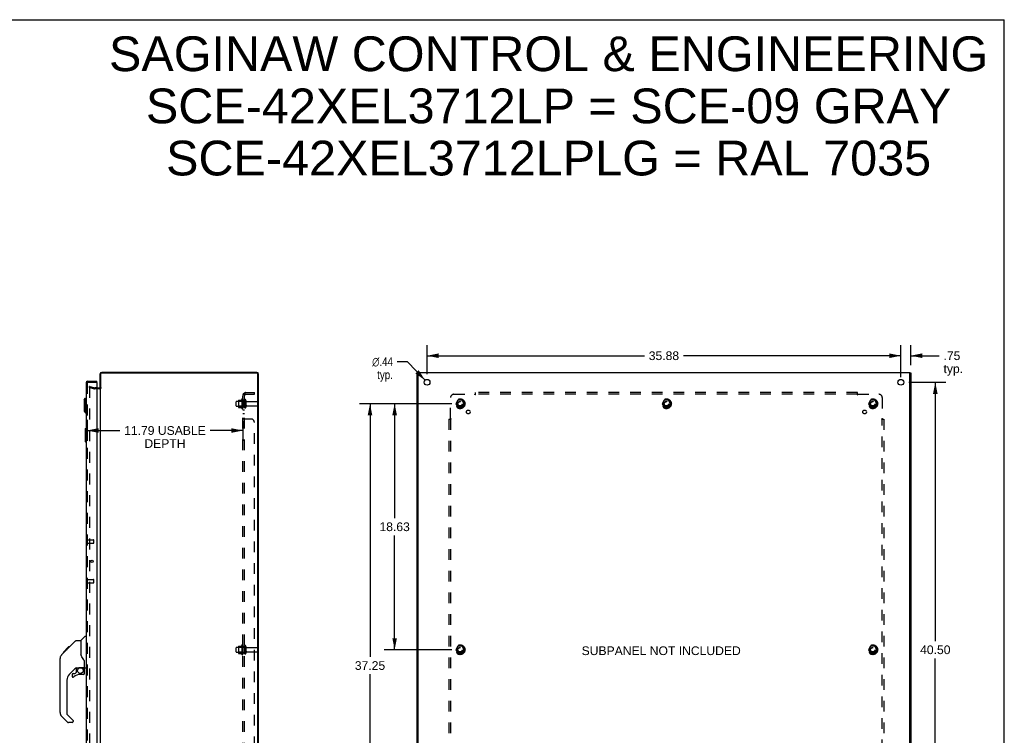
# Model space of a CAD drawing. Header units: inches. Extents: x 0 to 149, y 0 to 96.
# Tile 9 of 9: x 75 to 149, y 42 to 96. Entities that reach past the tile are written whole.
import ezdxf

# ---------------------------------------------------------------- set-up
doc = ezdxf.new("R2010")
doc.units = ezdxf.units.IN
doc.header["$LTSCALE"] = 8.201754
doc.header["$MEASUREMENT"] = 0
doc.linetypes.add('HIDDEN', pattern=[0.2, 0.1, -0.1])
doc.layers.get('0').update_dxf_attribs({"linetype": 'CONTINUOUS'})
for name, color, linetype in [('DEFAULT_2', 8, 'HIDDEN'), ('DIMENSIONS', 7, 'CONTINUOUS'), ('DOOR_ASSEMBLY', 7, 'CONTINUOUS'), ('SUBPANEL', 7, 'CONTINUOUS')]:
    doc.layers.add(name, color=color, linetype=linetype)
doc.styles.get("Standard").update_dxf_attribs({"font": 'arial.ttf'})
doc.styles.add('TEXTSTYLE_1', font='gdt', dxfattribs={"width": 0.8})
doc.dimstyles.new('DIMSTYLE_1', dxfattribs={"dimtxt": 0.657895, "dimasz": 0.877193, "dimexe": 0.09, "dimexo": 0.07, "dimgap": 0.0375, "dimtad": 0, "dimtih": 1, "dimtoh": 1, "dimzin": 4, "dimdsep": 46, "dimtxsty": 'Standard', "dimblk": '_FILLED', "dimblk1": '_FILLED', "dimblk2": '_FILLED', "dimcen": 0.09, "dimadec": 3, "dimazin": 1, "dimtfac": 1, "dimtdec": 3, "dimtofl": 0, "dimtmove": 0, "dimatfit": 3, "dimldrblk": '_FILLED', "dimfxl": 0, "dimtolj": 1, "dimtzin": 4, "dimarcsym": 0})
doc.dimstyles.new('DIMSTYLE_2', dxfattribs={"dimtxt": 0.657895, "dimasz": 0.877193, "dimexe": 0.09, "dimexo": 0.07, "dimgap": 0.09, "dimtad": 0, "dimtih": 1, "dimtoh": 1, "dimzin": 4, "dimdsep": 46, "dimtxsty": 'Standard', "dimblk": '_FILLED', "dimblk1": '_FILLED', "dimblk2": '_FILLED', "dimcen": 0.09, "dimadec": 3, "dimazin": 1, "dimtfac": 1, "dimtdec": 3, "dimtofl": 0, "dimtmove": 0, "dimatfit": 1, "dimldrblk": '_FILLED', "dimfxl": 0, "dimtolj": 1, "dimtzin": 4, "dimarcsym": 0})

# ---------------------------------------------------------------- blocks, each defined once
blk = doc.blocks.new('_FILLED')
at = {"color": 0, "linetype": 'ByBlock'}
blk.add_solid([(0, 0), (-1, 0.2), (-1, -0.2)], dxfattribs=at)
blk = doc.blocks.new('*D6')
at = {"layer": 'DIMENSIONS', "color": 2, "linetype": 'Continuous'}
for p, q in [((79.665, 66.197), (79.665, 64.596)), ((91.458, 66.088), (91.458, 64.596)), ((79.665, 65.386), (82.146, 65.386)), ((91.458, 65.386), (88.977, 65.386))]:
    blk.add_line(p, q, dxfattribs=at)
at = {"layer": 'DIMENSIONS', "color": 2, "linetype": 'Continuous', "xscale": 0.8771929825, "yscale": 0.8771929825, "zscale": 0.8771929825, "rotation": 180}
blk.add_blockref('_FILLED', (79.665, 65.386), dxfattribs=at)
at = {"layer": 'DIMENSIONS', "color": 2, "linetype": 'Continuous', "xscale": 0.8771929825, "yscale": 0.8771929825, "zscale": 0.8771929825}
blk.add_blockref('_FILLED', (91.458, 65.386), dxfattribs=at)
at = {"layer": 'DIMENSIONS', "color": 2, "linetype": 'Continuous', "insert": (85.561, 65.715), "char_height": 0.65789, "width": 6.17296, "attachment_point": 2, "line_spacing_factor": 0.9}
blk.add_mtext('11.79 USABLE\\PDEPTH', dxfattribs=at)
blk = doc.blocks.new('*D7')
at = {"layer": 'DIMENSIONS', "color": 2, "linetype": 'Continuous'}
for p, q in [((141.9, 69.035), (144.687, 69.035)), ((143.897, 69.035), (143.897, 49.443)), ((143.897, 28.535), (143.897, 48.127)), ((141.9, 28.535), (144.687, 28.535))]:
    blk.add_line(p, q, dxfattribs=at)
at = {"layer": 'DIMENSIONS', "color": 2, "linetype": 'Continuous', "xscale": 0.8771929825, "yscale": 0.8771929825, "zscale": 0.8771929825}
for p, rotation in [((143.897, 69.035), 90), ((143.897, 28.535), 270)]:
    blk.add_blockref('_FILLED', p, dxfattribs=dict(at, rotation=rotation))
at = {"layer": 'DIMENSIONS', "color": 2, "linetype": 'Continuous', "insert": (143.897, 49.114), "char_height": 0.6579, "width": 2.29896, "attachment_point": 2, "line_spacing_factor": 0.9}
blk.add_mtext('40.50', dxfattribs=at)
blk = doc.blocks.new('*D8')
at = {"layer": 'DIMENSIONS', "color": 2, "linetype": 'Continuous'}
for p, q in [((105.411, 69.649), (105.411, 71.838)), ((141.286, 69.649), (141.286, 71.838)), ((105.411, 71.049), (121.87, 71.049)), ((141.286, 71.049), (124.827, 71.049))]:
    blk.add_line(p, q, dxfattribs=at)
at = {"layer": 'DIMENSIONS', "color": 2, "linetype": 'Continuous', "xscale": 0.8771929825, "yscale": 0.8771929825, "zscale": 0.8771929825, "rotation": 180}
blk.add_blockref('_FILLED', (105.411, 71.049), dxfattribs=at)
at = {"layer": 'DIMENSIONS', "color": 2, "linetype": 'Continuous', "xscale": 0.8771929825, "yscale": 0.8771929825, "zscale": 0.8771929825}
blk.add_blockref('_FILLED', (141.286, 71.049), dxfattribs=at)
at = {"layer": 'DIMENSIONS', "color": 2, "linetype": 'Continuous', "insert": (123.348, 71.378), "char_height": 0.6579, "width": 2.29896, "attachment_point": 2, "line_spacing_factor": 0.9}
blk.add_mtext('35.88', dxfattribs=at)
blk = doc.blocks.new('*D11')
at = {"layer": 'DIMENSIONS', "color": 2, "linetype": 'Continuous'}
for p, q in [((103.918, 70.593), (103.15, 70.593)), ((105.259, 69.193), (103.918, 70.593))]:
    blk.add_line(p, q, dxfattribs=at)
at = {"layer": 'DIMENSIONS', "color": 2, "linetype": 'Continuous', "xscale": 0.8771929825, "yscale": 0.8771929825, "zscale": 0.8771929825, "rotation": 313.7910372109}
blk.add_blockref('_FILLED', (105.259, 69.193), dxfattribs=at)
at = {"layer": 'DIMENSIONS', "color": 2, "linetype": 'Continuous', "insert": (102.821, 70.922), "char_height": 0.65789, "width": 2.15385, "attachment_point": 3, "line_spacing_factor": 0.9, "style": 'TEXTSTYLE_1'}
blk.add_mtext('{\\fgdt;n}\\fArial;.44\\Ptyp.', dxfattribs=at)
blk = doc.blocks.new('*D12')
at = {"layer": 'DIMENSIONS', "color": 2, "linetype": 'Continuous'}
for p, q in [((107.297, 67.41), (100.3, 67.41)), ((101.089, 67.41), (101.089, 48.248)), ((101.089, 30.16), (101.089, 46.933)), ((107.297, 30.16), (100.3, 30.16))]:
    blk.add_line(p, q, dxfattribs=at)
at = {"layer": 'DIMENSIONS', "color": 2, "linetype": 'Continuous', "xscale": 0.8771929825, "yscale": 0.8771929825, "zscale": 0.8771929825}
for p, rotation in [((101.089, 67.41), 90), ((101.089, 30.16), 270)]:
    blk.add_blockref('_FILLED', p, dxfattribs=dict(at, rotation=rotation))
at = {"layer": 'DIMENSIONS', "color": 2, "linetype": 'Continuous', "insert": (101.089, 47.919), "char_height": 0.6579, "width": 2.29896, "attachment_point": 2, "line_spacing_factor": 0.9}
blk.add_mtext('37.25', dxfattribs=at)
blk = doc.blocks.new('*D13')
at = {"layer": 'DIMENSIONS', "color": 2, "linetype": 'Continuous'}
for p, q in [((107.297, 67.41), (102.165, 67.41)), ((102.955, 67.41), (102.955, 58.756)), ((102.955, 48.785), (102.955, 57.44)), ((107.297, 48.785), (102.165, 48.785))]:
    blk.add_line(p, q, dxfattribs=at)
at = {"layer": 'DIMENSIONS', "color": 2, "linetype": 'Continuous', "xscale": 0.8771929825, "yscale": 0.8771929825, "zscale": 0.8771929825}
for p, rotation in [((102.955, 67.41), 90), ((102.955, 48.785), 270)]:
    blk.add_blockref('_FILLED', p, dxfattribs=dict(at, rotation=rotation))
at = {"layer": 'DIMENSIONS', "color": 2, "linetype": 'Continuous', "insert": (102.955, 58.427), "char_height": 0.6579, "width": 2.29896, "attachment_point": 2, "line_spacing_factor": 0.9}
blk.add_mtext('18.63', dxfattribs=at)
blk = doc.blocks.new('*D16')
at = {"layer": 'DIMENSIONS', "color": 2, "linetype": 'Continuous'}
for p, q in [((141.286, 69.43), (141.286, 71.838)), ((142.036, 70.336), (142.036, 71.838)), ((141.286, 71.049), (139.531, 71.049)), ((142.036, 71.049), (144.19, 71.049))]:
    blk.add_line(p, q, dxfattribs=at)
at = {"layer": 'DIMENSIONS', "color": 2, "linetype": 'Continuous', "xscale": 0.8771929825, "yscale": 0.8771929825, "zscale": 0.8771929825}
blk.add_blockref('_FILLED', (141.286, 71.049), dxfattribs=at)
at = {"layer": 'DIMENSIONS', "color": 2, "linetype": 'Continuous', "xscale": 0.8771929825, "yscale": 0.8771929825, "zscale": 0.8771929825, "rotation": 180}
blk.add_blockref('_FILLED', (142.036, 71.049), dxfattribs=at)
at = {"layer": 'DIMENSIONS', "color": 2, "linetype": 'Continuous', "insert": (144.519, 71.378), "char_height": 0.6579, "width": 1.47965, "attachment_point": 1, "line_spacing_factor": 0.9}
blk.add_mtext('.75\\Ptyp.', dxfattribs=at)

msp = doc.modelspace()

# ---------------------------------------------------------------- linework, layer by layer
at = {"color": 7, "linetype": 'Continuous'}
for p, q in [((0, 96.491), (149.123, 96.491)), ((149.123, 0), (149.123, 96.491)), ((104.736, 69.752), (104.661, 69.752)), ((104.736, 69.783), (104.736, 69.681)), ((141.961, 69.678), (141.961, 69.783)), ((141.961, 69.752), (142.036, 69.752)), ((80.681, 68.623), (80.658, 68.623))]:
    msp.add_line(p, q, dxfattribs=at)
at = {"color": 3, "linetype": 'Continuous'}
for p, q in [((80.658, 68.623), (80.658, 69.668)), ((80.681, 69.672), (80.681, 68.61)), ((80.761, 69.752), (92.525, 69.752)), ((92.522, 69.785), (80.775, 69.785)), ((92.605, 27.898), (92.605, 69.672)), ((92.658, 27.921), (92.658, 69.649)), ((104.661, 27.818), (104.661, 69.752)), ((104.736, 69.785), (104.736, 69.783)), ((104.736, 69.785), (141.961, 69.785)), ((104.736, 27.895), (104.736, 69.675)), ((141.961, 69.785), (141.961, 69.783)), ((141.961, 27.895), (141.961, 69.675)), ((142.036, 69.752), (142.036, 27.818)), ((80.415, 68.61), (80.616, 68.61)), ((80.658, 68.61), (80.658, 28.96))]:
    msp.add_line(p, q, dxfattribs=at)
for centre in [(105.411, 69.035), (141.286, 69.035)]:
    msp.add_circle(centre, 0.219, dxfattribs=at)
for centre, radius, start, end in [((80.775, 69.668), 0.117, 90, 180), ((80.761, 69.672), 0.08, 90, 180), ((92.522, 69.649), 0.136, 0, 90), ((92.525, 69.672), 0.08, 0, 90), ((80.616, 68.652), 0.042, 270, 360)]:
    msp.add_arc(centre, radius, start, end, dxfattribs=at)
at = {"layer": 'DEFAULT_2', "color": 8, "linetype": 'HIDDEN'}
for p, q in [((79.845, 68.642), (79.865, 68.714)), ((79.845, 68.687), (79.845, 28.883)), ((79.845, 68.642), (80.231, 68.539)), ((79.865, 68.714), (80.251, 68.611)), ((80.415, 68.61), (80.257, 68.61)), ((80.616, 68.535), (80.257, 68.535)), ((90.958, 67.253), (90.958, 67.568)), ((90.988, 67.598), (91.583, 67.598)), ((90.988, 67.223), (91.583, 67.223)), ((91.122, 67.666), (91.122, 67.155)), ((91.142, 67.594), (91.122, 67.614)), ((91.142, 67.227), (91.122, 67.207)), ((91.132, 67.688), (91.36, 67.688)), ((91.132, 67.133), (91.36, 67.133)), ((91.142, 67.594), (91.142, 67.227)), ((91.438, 67.594), (91.142, 67.594)), ((91.438, 67.227), (91.142, 67.227)), ((91.388, 67.766), (91.388, 67.054)), ((91.438, 67.594), (91.458, 67.614)), ((91.438, 67.594), (91.438, 67.227)), ((91.438, 67.227), (91.458, 67.207)), ((91.458, 67.744), (91.458, 67.076)), ((91.583, 67.668), (91.583, 67.153)), ((91.693, 67.668), (91.693, 67.153)), ((91.755, 67.575), (92.553, 67.575)), ((91.755, 67.245), (92.553, 67.245)), ((92.583, 67.275), (92.583, 67.545)), ((107.748, 67.683), (107.593, 67.415)), ((107.593, 67.405), (107.748, 67.138)), ((108.065, 67.688), (107.756, 67.688)), ((108.065, 67.133), (107.756, 67.133)), ((108.228, 67.415), (108.074, 67.683)), ((108.074, 67.138), (108.228, 67.405)), ((123.373, 67.683), (123.218, 67.415)), ((123.218, 67.405), (123.373, 67.138)), ((123.69, 67.688), (123.381, 67.688)), ((123.69, 67.133), (123.381, 67.133)), ((123.853, 67.415), (123.699, 67.683)), ((123.699, 67.138), (123.853, 67.405)), ((138.998, 67.683), (138.843, 67.415)), ((138.843, 67.405), (138.998, 67.138)), ((139.315, 67.688), (139.006, 67.688)), ((139.315, 67.133), (139.006, 67.133)), ((139.478, 67.415), (139.324, 67.683)), ((139.324, 67.138), (139.478, 67.405)), ((90.958, 48.628), (90.958, 48.943)), ((90.988, 48.973), (91.583, 48.973)), ((90.988, 48.598), (91.583, 48.598)), ((91.122, 49.041), (91.122, 48.53)), ((91.142, 48.969), (91.122, 48.989)), ((91.142, 48.602), (91.122, 48.582)), ((91.132, 49.063), (91.36, 49.063)), ((91.132, 48.508), (91.36, 48.508)), ((91.438, 48.969), (91.142, 48.969)), ((91.142, 48.969), (91.142, 48.602)), ((91.438, 48.602), (91.142, 48.602)), ((91.388, 49.141), (91.388, 48.429)), ((91.438, 48.969), (91.458, 48.989)), ((91.438, 48.969), (91.438, 48.602)), ((91.438, 48.602), (91.458, 48.582)), ((91.458, 49.119), (91.458, 48.451)), ((91.583, 49.043), (91.583, 48.528)), ((91.693, 49.043), (91.693, 48.528)), ((91.755, 48.95), (92.553, 48.95)), ((91.755, 48.62), (92.553, 48.62)), ((92.583, 48.65), (92.583, 48.92)), ((107.748, 49.058), (107.593, 48.79)), ((107.593, 48.78), (107.748, 48.513)), ((108.065, 49.063), (107.756, 49.063)), ((108.065, 48.508), (107.756, 48.508)), ((108.228, 48.79), (108.074, 49.058)), ((108.074, 48.513), (108.228, 48.78)), ((138.998, 49.058), (138.843, 48.79)), ((138.843, 48.78), (138.998, 48.513)), ((139.315, 49.063), (139.006, 49.063)), ((139.315, 48.508), (139.006, 48.508)), ((139.478, 48.79), (139.324, 49.058)), ((139.324, 48.513), (139.478, 48.78))]:
    msp.add_line(p, q, dxfattribs=at)
for points in [[(79.845, 68.687), (79.845, 68.688), (79.845, 68.689), (79.845, 68.69), (79.846, 68.691), (79.846, 68.691), (79.846, 68.692), (79.846, 68.693), (79.846, 68.694), (79.846, 68.694), (79.847, 68.695), (79.847, 68.696), (79.847, 68.697), (79.848, 68.697), (79.848, 68.698), (79.849, 68.699), (79.849, 68.699), (79.849, 68.7), (79.85, 68.7), (79.85, 68.701), (79.851, 68.702), (79.852, 68.702), (79.852, 68.703), (79.853, 68.703), (79.853, 68.704), (79.854, 68.704), (79.855, 68.705), (79.855, 68.705), (79.856, 68.705), (79.857, 68.706), (79.857, 68.706), (79.858, 68.706), (79.859, 68.706), (79.859, 68.707), (79.86, 68.707), (79.861, 68.707), (79.862, 68.707), (79.862, 68.707), (79.863, 68.707), (79.864, 68.707), (79.865, 68.707)], [(79.865, 68.707), (79.864, 68.707), (79.862, 68.707), (79.86, 68.707), (79.858, 68.706), (79.856, 68.705), (79.854, 68.704), (79.853, 68.703), (79.851, 68.702), (79.85, 68.7), (79.849, 68.699), (79.848, 68.697), (79.847, 68.695), (79.846, 68.693), (79.846, 68.691), (79.845, 68.689), (79.845, 68.687)], [(79.869, 68.707), (79.867, 68.707), (79.865, 68.707), (79.865, 68.707)], [(79.865, 68.707), (79.865, 68.707), (79.866, 68.707), (79.866, 68.707), (79.867, 68.707), (79.868, 68.707), (79.869, 68.707), (79.869, 68.707)]]:
    msp.add_lwpolyline(points, dxfattribs=at)
for centre, radius in [((107.911, 67.41), 0.372), ((107.911, 67.41), 0.356), ((107.911, 67.41), 0.312), ((107.911, 67.41), 0.204), ((107.911, 67.41), 0.188), ((107.911, 67.41), 0.183), ((107.911, 67.41), 0.165), ((123.536, 67.41), 0.372), ((123.536, 67.41), 0.356), ((123.536, 67.41), 0.312), ((123.536, 67.41), 0.204), ((123.536, 67.41), 0.188), ((123.536, 67.41), 0.183), ((123.536, 67.41), 0.165), ((139.161, 67.41), 0.372), ((139.161, 67.41), 0.356), ((139.161, 67.41), 0.312), ((139.161, 67.41), 0.204), ((139.161, 67.41), 0.188), ((139.161, 67.41), 0.183), ((139.161, 67.41), 0.165), ((107.911, 48.785), 0.372), ((107.911, 48.785), 0.356), ((107.911, 48.785), 0.312), ((107.911, 48.785), 0.204), ((107.911, 48.785), 0.188), ((107.911, 48.785), 0.183), ((107.911, 48.785), 0.165), ((139.161, 48.785), 0.372), ((139.161, 48.785), 0.356), ((139.161, 48.785), 0.312), ((139.161, 48.785), 0.204), ((139.161, 48.785), 0.188), ((139.161, 48.785), 0.183), ((139.161, 48.785), 0.165)]:
    msp.add_circle(centre, radius, dxfattribs=at)
for centre, radius, start, end in [((80.257, 68.635), 0.025, 255, 270), ((80.616, 68.652), 0.117, 270, 360), ((80.257, 68.635), 0.1, 255, 270), ((90.988, 67.568), 0.03, 90, 180), ((90.988, 67.253), 0.03, 180, 270), ((91.132, 67.678), 0.01, 90, 174.80617), ((91.263, 67.666), 0.141, 174.79195, 180), ((91.263, 67.155), 0.141, 180, 185.20805), ((91.132, 67.143), 0.01, 185.19383, 270), ((91.341, 67.698), 0.01, 270, 336.03207), ((91.341, 67.123), 0.01, 23.96793, 90), ((91.988, 67.41), 0.698, 149.33687, 156.03207), ((91.988, 67.41), 0.698, 203.96793, 210.66313), ((91.42, 67.744), 0.0384, 0, 145.55034), ((91.638, 67.668), 0.055, 0, 180), ((91.638, 67.153), 0.055, 180, 360), ((91.755, 67.638), 0.0625, 180, 270), ((91.755, 67.183), 0.0625, 90, 180), ((92.553, 67.545), 0.03, 360, 90), ((92.553, 67.275), 0.03, 270, 0), ((107.602, 67.41), 0.01, 150.01268, 209.98829), ((107.756, 67.678), 0.01, 90.01235, 149.98915), ((107.756, 67.143), 0.01, 210.01204, 269.98872), ((108.065, 67.678), 0.01, 30.01204, 89.98872), ((108.065, 67.143), 0.01, 270.01235, 329.98915), ((108.22, 67.41), 0.01, 330.01268, 29.98829), ((123.227, 67.41), 0.01, 150.01268, 209.98829), ((123.381, 67.678), 0.01, 90.01235, 149.98915), ((123.381, 67.143), 0.01, 210.01204, 269.98872), ((123.69, 67.678), 0.01, 30.01204, 89.98872), ((123.69, 67.143), 0.01, 270.01235, 329.98915), ((123.845, 67.41), 0.01, 330.01268, 29.98829), ((138.852, 67.41), 0.01, 150.01268, 209.98829), ((139.006, 67.678), 0.01, 90.01235, 149.98915), ((139.006, 67.143), 0.01, 210.01204, 269.98872), ((139.315, 67.678), 0.01, 30.01204, 89.98872), ((139.315, 67.143), 0.01, 270.01235, 329.98915), ((139.47, 67.41), 0.01, 330.01268, 29.98829), ((91.42, 67.076), 0.0384, 214.44966, 360), ((90.988, 48.943), 0.03, 90, 180), ((90.988, 48.628), 0.03, 180, 270), ((91.132, 49.053), 0.01, 90, 174.80617), ((91.263, 49.041), 0.141, 174.79195, 180), ((91.263, 48.53), 0.141, 180, 185.20805), ((91.132, 48.518), 0.01, 185.19383, 270), ((91.341, 49.073), 0.01, 270, 336.03207), ((91.341, 48.498), 0.01, 23.96793, 90), ((91.988, 48.785), 0.698, 149.33687, 156.03207), ((91.988, 48.785), 0.698, 203.96793, 210.66313), ((91.42, 49.119), 0.0384, 0, 145.55034), ((91.638, 49.043), 0.055, 0, 180), ((91.638, 48.528), 0.055, 180, 360), ((91.755, 49.013), 0.0625, 180, 270), ((91.755, 48.558), 0.0625, 90, 180), ((92.553, 48.92), 0.03, 360, 90), ((92.553, 48.65), 0.03, 270, 0), ((107.602, 48.785), 0.01, 150.01268, 209.98829), ((107.756, 49.053), 0.01, 90.01235, 149.98915), ((107.756, 48.518), 0.01, 210.01204, 269.98872), ((108.065, 49.053), 0.01, 30.01204, 89.98872), ((108.065, 48.518), 0.01, 270.01235, 329.98915), ((108.22, 48.785), 0.01, 330.01268, 29.98829), ((138.852, 48.785), 0.01, 150.01268, 209.98829), ((139.006, 49.053), 0.01, 90.01235, 149.98915), ((139.006, 48.518), 0.01, 210.01204, 269.98872), ((139.315, 49.053), 0.01, 30.01204, 89.98872), ((139.315, 48.518), 0.01, 270.01235, 329.98915), ((139.47, 48.785), 0.01, 330.01268, 29.98829), ((91.42, 48.451), 0.0384, 214.44966, 360)]:
    msp.add_arc(centre, radius, start, end, dxfattribs=at)
at = {"layer": 'DOOR_ASSEMBLY', "color": 3, "linetype": 'Continuous'}
for p, q in [((79.59, 68.993), (79.59, 28.577)), ((79.707, 69.11), (80.415, 69.11)), ((80.415, 69.02), (80.415, 28.55))]:
    msp.add_line(p, q, dxfattribs=at)
at = {"layer": 'DOOR_ASSEMBLY', "color": 8, "linetype": 'HIDDEN'}
for p, q in [((79.665, 68.993), (79.665, 28.577)), ((79.707, 69.035), (80.4, 69.035)), ((79.708, 56.835), (79.708, 57.119)), ((79.708, 57.101), (80.155, 57.101)), ((79.708, 56.853), (80.155, 56.853)), ((80.165, 56.863), (80.165, 57.091)), ((79.708, 53.835), (79.708, 54.119)), ((79.708, 54.101), (80.155, 54.101)), ((79.708, 53.853), (80.155, 53.853)), ((80.165, 53.863), (80.165, 54.091))]:
    msp.add_line(p, q, dxfattribs=at)
at = {"layer": 'DOOR_ASSEMBLY', "color": 7, "linetype": 'Continuous'}
for p, q in [((80.415, 69.035), (80.4, 69.035)), ((80.415, 69.035), (80.415, 69.11)), ((79.432, 67.715), (79.551, 67.833)), ((79.432, 67.715), (79.432, 66.848)), ((79.551, 67.833), (79.551, 66.73)), ((79.551, 67.833), (79.59, 67.833)), ((79.432, 66.848), (79.551, 66.73)), ((79.551, 66.73), (79.59, 66.73)), ((79.53, 65.52), (79.53, 64.55)), ((79.545, 65.535), (79.59, 65.535)), ((79.577, 65.435), (79.577, 64.635)), ((79.545, 64.535), (79.59, 64.535)), ((78.163, 48.835), (78.779, 49.451)), ((78.835, 49.474), (79.196, 49.474)), ((79.196, 49.474), (79.196, 48.37)), ((79.202, 49.48), (79.5, 49.778)), ((79.59, 49.789), (79.527, 49.789)), ((77.736, 48.407), (78.015, 48.686)), ((77.843, 48.581), (78.256, 48.995)), ((77.843, 48.581), (77.909, 48.581)), ((77.846, 48.584), (77.912, 48.584)), ((77.847, 48.585), (77.913, 48.585)), ((77.995, 48.666), (77.928, 48.666)), ((78.014, 48.686), (78.148, 48.819)), ((78.014, 48.753), (78.081, 48.753)), ((78.028, 48.699), (78.015, 48.686)), ((78.076, 48.747), (78.028, 48.699)), ((78.163, 48.835), (78.096, 48.835)), ((78.119, 48.791), (78.163, 48.835)), ((78.173, 48.911), (78.24, 48.911)), ((78.256, 48.995), (78.258, 48.997)), ((78.323, 48.995), (78.256, 48.995)), ((78.257, 48.995), (78.323, 48.995)), ((78.258, 48.997), (78.325, 48.997)), ((77.621, 44.027), (77.621, 48.13)), ((77.736, 48.407), (77.716, 48.386)), ((79.215, 48.379), (79.196, 48.432)), ((79.472, 47.447), (79.472, 47.853)), ((78.808, 47.412), (78.306, 46.911)), ((78.606, 46.992), (78.758, 46.992)), ((78.767, 46.995), (78.838, 47.067)), ((78.842, 47.402), (78.842, 47.076)), ((78.884, 47.407), (78.972, 47.407)), ((78.972, 47.407), (78.973, 47.407)), ((79.157, 47.449), (79.452, 47.449)), ((79.334, 47.449), (79.414, 47.369)), ((79.406, 47.361), (79.4, 47.355)), ((79.452, 47.23), (79.472, 47.23)), ((79.472, 46.992), (79.472, 47.23)), ((79.511, 47.407), (79.59, 47.407)), ((78.133, 46.493), (78.133, 43.941)), ((78.527, 46.913), (78.527, 46.794)), ((79.393, 46.913), (79.157, 46.913)), ((78.189, 43.296), (77.737, 43.749)), ((78.156, 43.886), (78.592, 43.45)), ((78.527, 43.273), (78.245, 43.273)), ((78.606, 43.417), (78.606, 43.352))]:
    msp.add_line(p, q, dxfattribs=at)
for points in [[(79.575, 65.471), (79.575, 65.466), (79.576, 65.46), (79.576, 65.454), (79.576, 65.448), (79.577, 65.441), (79.577, 65.435)], [(79.577, 64.635), (79.577, 64.629), (79.576, 64.623), (79.576, 64.616), (79.576, 64.61), (79.575, 64.605), (79.575, 64.599)], [(78.779, 49.451), (78.787, 49.458), (78.796, 49.464), (78.805, 49.468), (78.815, 49.471), (78.825, 49.473), (78.835, 49.474)], [(78.119, 48.791), (78.098, 48.769), (78.076, 48.747)], [(77.736, 48.407), (77.716, 48.386), (77.691, 48.353), (77.669, 48.318), (77.652, 48.281), (77.638, 48.242), (77.628, 48.202), (77.623, 48.161), (77.621, 48.13)], [(79.419, 48.024), (79.368, 48.097), (79.319, 48.175), (79.278, 48.246), (79.244, 48.313), (79.215, 48.379)], [(79.472, 47.853), (79.471, 47.877), (79.466, 47.911), (79.457, 47.945), (79.445, 47.977), (79.43, 48.006), (79.419, 48.024)], [(78.973, 47.407), (78.981, 47.408), (78.989, 47.41), (78.999, 47.413), (79.011, 47.417), (79.024, 47.422), (79.039, 47.427), (79.056, 47.433), (79.073, 47.437), (79.092, 47.442), (79.111, 47.445), (79.13, 47.447), (79.148, 47.448), (79.157, 47.449)], [(79.452, 47.23), (79.451, 47.243), (79.45, 47.257), (79.447, 47.271), (79.443, 47.284), (79.438, 47.297), (79.432, 47.31), (79.426, 47.322), (79.418, 47.334), (79.409, 47.345), (79.4, 47.355)], [(79.414, 47.369), (79.414, 47.369), (79.413, 47.368), (79.413, 47.367), (79.411, 47.366), (79.41, 47.365), (79.406, 47.361)]]:
    msp.add_lwpolyline(points, dxfattribs=at)
at = {"layer": 'DOOR_ASSEMBLY', "color": 3, "linetype": 'Continuous'}
msp.add_circle((80.043, 55.477), 0.094, dxfattribs=at)
at = {"layer": 'DOOR_ASSEMBLY', "color": 7, "linetype": 'Continuous'}
msp.add_circle((79.157, 47.208), 0.217, dxfattribs=at)
at = {"layer": 'DOOR_ASSEMBLY', "color": 3, "linetype": 'Continuous'}
for centre, radius, start, end in [((79.707, 68.993), 0.117, 90, 180), ((80.4, 69.02), 0.015, 0, 90)]:
    msp.add_arc(centre, radius, start, end, dxfattribs=at)
at = {"layer": 'DOOR_ASSEMBLY', "color": 8, "linetype": 'HIDDEN'}
for centre, radius, start, end in [((79.707, 68.993), 0.042, 90, 180), ((79.686, 57.119), 0.0215, 360, 180), ((79.686, 56.835), 0.0215, 180, 0), ((80.155, 57.091), 0.01, 360, 90), ((80.155, 56.863), 0.01, 270, 0), ((79.686, 54.119), 0.0215, 360, 180), ((79.686, 53.835), 0.0215, 180, 0), ((80.155, 54.091), 0.01, 360, 90), ((80.155, 53.863), 0.01, 270, 0)]:
    msp.add_arc(centre, radius, start, end, dxfattribs=at)
at = {"layer": 'DOOR_ASSEMBLY', "color": 7, "linetype": 'Continuous'}
for centre, radius, start, end in [((79.545, 65.52), 0.015, 90, 180), ((79.575, 65.52), 0.015, 0, 90), ((79.545, 64.55), 0.015, 180, 270), ((79.575, 64.55), 0.015, 270, 360), ((79.216, 49.466), 0.0197, 135, 172.5), ((79.527, 49.75), 0.0394, 90, 135), ((78.054, 48.114), 0.433, 137.27268, 137.76144), ((78.606, 46.913), 0.0787, 90, 180), ((78.884, 47.21), 0.197, 90, 135), ((78.758, 47.004), 0.0118, 270, 315), ((78.83, 47.076), 0.0118, 315, 360), ((79.393, 46.992), 0.0787, 270, 360), ((79.275, 47.23), 0.197, 0, 45), ((79.452, 47.468), 0.0197, 270, 360), ((79.511, 47.447), 0.0394, 180, 270), ((78.724, 46.493), 0.591, 135, 180), ((78.606, 46.794), 0.0787, 180, 309.5212), ((79.157, 46.126), 0.787, 90, 129.5212), ((78.015, 44.027), 0.394, 180, 225), ((78.212, 43.941), 0.0787, 180, 225), ((78.245, 43.352), 0.0787, 225, 270), ((78.527, 43.352), 0.0787, 270, 360), ((78.558, 43.417), 0.0472, 0, 45)]:
    msp.add_arc(centre, radius, start, end, dxfattribs=at)
at = {"layer": 'SUBPANEL', "color": 8, "linetype": 'HIDDEN'}
for p, q in [((91.458, 29.441), (91.458, 68.129)), ((91.583, 68.129), (91.458, 68.129)), ((91.512, 68.167), (91.608, 68.088)), ((91.523, 68.129), (91.523, 68.129)), ((91.583, 29.441), (91.583, 68.129)), ((91.583, 68.109), (91.583, 68.109)), ((91.695, 68.254), (92.333, 68.254)), ((91.695, 68.129), (92.333, 68.129)), ((92.333, 68.129), (92.333, 68.254)), ((107.192, 66.289), (107.192, 67.879)), ((107.442, 68.129), (109.032, 68.129)), ((109.045, 68.109), (109.041, 68.116)), ((109.067, 68.088), (109.067, 68.254)), ((138.005, 68.254), (109.067, 68.254)), ((138.005, 68.129), (109.067, 68.129)), ((138.005, 68.088), (138.005, 68.254)), ((138.04, 68.129), (139.63, 68.129)), ((139.88, 67.879), (139.88, 66.289)), ((91.583, 67.66), (91.458, 67.66)), ((91.583, 67.16), (91.458, 67.16)), ((91.583, 66.932), (91.458, 66.932)), ((91.583, 66.651), (91.458, 66.651)), ((91.458, 66.288), (91.458, 66.289)), ((91.583, 66.289), (91.458, 66.289)), ((91.484, 66.268), (91.48, 66.269)), ((91.494, 66.264), (91.484, 66.268)), ((91.497, 66.262), (91.494, 66.264)), ((92.083, 66.254), (91.512, 66.254)), ((91.583, 66.288), (91.583, 66.289)), ((91.609, 66.26), (91.608, 66.261)), ((92.333, 31.566), (92.333, 66.004)), ((107.067, 66.254), (107.067, 31.316)), ((107.067, 66.254), (107.233, 66.254)), ((107.192, 66.254), (107.192, 31.316)), ((139.839, 66.254), (140.005, 66.254)), ((139.86, 66.276), (139.866, 66.28)), ((139.88, 31.316), (139.88, 66.254)), ((140.005, 66.254), (140.005, 31.316)), ((91.583, 49.035), (91.458, 49.035)), ((91.583, 48.535), (91.458, 48.535))]:
    msp.add_line(p, q, dxfattribs=at)
for points in [[(91.48, 68.149), (91.477, 68.148), (91.474, 68.146), (91.471, 68.145), (91.469, 68.143), (91.466, 68.142), (91.464, 68.14), (91.462, 68.138), (91.461, 68.136), (91.459, 68.135), (91.459, 68.133), (91.458, 68.132), (91.458, 68.13), (91.458, 68.129)], [(91.512, 68.167), (91.51, 68.165), (91.508, 68.164), (91.506, 68.162), (91.503, 68.16), (91.5, 68.158), (91.497, 68.156), (91.494, 68.155), (91.49, 68.153), (91.487, 68.152), (91.48, 68.149)], [(91.526, 68.129), (91.526, 68.129), (91.525, 68.129), (91.525, 68.129), (91.524, 68.129), (91.524, 68.129), (91.524, 68.129), (91.523, 68.129), (91.523, 68.129), (91.523, 68.129)], [(91.523, 68.129), (91.523, 68.129), (91.523, 68.129), (91.524, 68.129), (91.524, 68.129), (91.524, 68.129), (91.525, 68.129), (91.525, 68.129), (91.526, 68.129), (91.526, 68.129), (91.527, 68.128), (91.527, 68.128), (91.528, 68.128), (91.528, 68.128), (91.529, 68.128), (91.529, 68.128), (91.53, 68.128), (91.531, 68.128), (91.531, 68.128), (91.532, 68.127), (91.533, 68.127), (91.533, 68.127), (91.534, 68.127), (91.535, 68.127), (91.535, 68.127), (91.536, 68.127), (91.537, 68.126), (91.537, 68.126), (91.538, 68.126), (91.539, 68.126), (91.54, 68.126), (91.54, 68.125), (91.541, 68.125), (91.542, 68.125), (91.543, 68.125), (91.544, 68.125), (91.544, 68.124), (91.545, 68.124), (91.546, 68.124), (91.547, 68.124), (91.548, 68.123), (91.548, 68.123), (91.549, 68.123), (91.55, 68.122), (91.551, 68.122), (91.552, 68.122), (91.553, 68.122), (91.554, 68.121), (91.555, 68.121), (91.555, 68.121), (91.556, 68.12), (91.557, 68.12), (91.558, 68.12), (91.559, 68.119), (91.56, 68.119), (91.561, 68.119), (91.562, 68.118), (91.563, 68.118), (91.564, 68.118), (91.565, 68.117), (91.565, 68.117), (91.566, 68.116), (91.567, 68.116), (91.568, 68.116), (91.569, 68.115), (91.57, 68.115), (91.57, 68.115), (91.571, 68.114), (91.572, 68.114), (91.573, 68.114), (91.573, 68.113), (91.574, 68.113), (91.575, 68.112), (91.576, 68.112), (91.576, 68.112), (91.577, 68.111), (91.578, 68.111), (91.578, 68.111), (91.579, 68.11), (91.58, 68.11), (91.58, 68.11), (91.581, 68.109), (91.582, 68.109), (91.582, 68.109), (91.583, 68.108), (91.583, 68.108), (91.584, 68.108), (91.584, 68.107), (91.585, 68.107), (91.585, 68.107), (91.586, 68.107), (91.586, 68.106), (91.586, 68.106), (91.587, 68.106), (91.587, 68.106)], [(91.598, 68.105), (91.596, 68.107), (91.594, 68.109), (91.592, 68.111), (91.59, 68.113), (91.589, 68.116), (91.587, 68.118), (91.586, 68.12), (91.585, 68.122), (91.584, 68.124), (91.583, 68.126), (91.583, 68.127), (91.583, 68.129)], [(91.587, 68.106), (91.587, 68.106), (91.587, 68.106), (91.587, 68.106), (91.587, 68.106), (91.587, 68.106), (91.586, 68.106), (91.586, 68.106), (91.586, 68.107), (91.585, 68.107), (91.585, 68.107), (91.585, 68.108), (91.584, 68.108), (91.584, 68.108), (91.583, 68.109)], [(91.608, 68.088), (91.609, 68.089), (91.609, 68.089), (91.609, 68.09), (91.609, 68.091), (91.608, 68.092), (91.608, 68.093), (91.607, 68.094), (91.606, 68.095), (91.605, 68.097), (91.604, 68.098), (91.602, 68.1), (91.601, 68.101), (91.598, 68.105)], [(109.042, 68.14), (109.041, 68.138), (109.039, 68.136), (109.037, 68.135), (109.036, 68.133), (109.034, 68.132), (109.033, 68.13), (109.032, 68.129)], [(109.041, 68.116), (109.04, 68.118), (109.038, 68.12), (109.037, 68.122), (109.036, 68.124), (109.034, 68.126), (109.033, 68.127), (109.032, 68.129)], [(109.05, 68.148), (109.047, 68.145), (109.046, 68.143), (109.042, 68.14)], [(109.067, 68.088), (109.065, 68.089), (109.064, 68.089), (109.062, 68.09), (109.061, 68.091), (109.06, 68.092), (109.058, 68.093), (109.057, 68.094), (109.055, 68.095), (109.054, 68.097), (109.052, 68.098), (109.051, 68.1), (109.05, 68.101), (109.049, 68.103), (109.047, 68.105), (109.046, 68.107), (109.045, 68.109)], [(109.067, 68.167), (109.066, 68.165), (109.064, 68.164), (109.063, 68.162), (109.061, 68.16), (109.06, 68.158), (109.059, 68.156), (109.057, 68.155), (109.056, 68.153), (109.054, 68.152), (109.053, 68.15), (109.052, 68.149), (109.05, 68.148)], [(138.005, 68.167), (138.006, 68.165), (138.007, 68.164), (138.009, 68.162), (138.01, 68.16), (138.012, 68.158), (138.013, 68.156), (138.015, 68.155), (138.016, 68.153), (138.017, 68.152), (138.019, 68.15), (138.02, 68.149), (138.022, 68.148), (138.024, 68.145)], [(138.005, 68.088), (138.006, 68.089), (138.008, 68.089), (138.009, 68.09), (138.011, 68.091), (138.012, 68.092), (138.014, 68.093), (138.015, 68.094), (138.016, 68.095), (138.018, 68.097), (138.019, 68.098), (138.021, 68.1), (138.022, 68.101), (138.023, 68.103), (138.024, 68.105), (138.025, 68.107), (138.027, 68.109), (138.031, 68.116)], [(138.024, 68.145), (138.028, 68.142), (138.029, 68.14), (138.031, 68.138), (138.033, 68.136), (138.034, 68.135), (138.036, 68.133), (138.037, 68.132), (138.039, 68.13), (138.04, 68.129)], [(138.031, 68.116), (138.032, 68.118), (138.033, 68.12), (138.035, 68.122), (138.036, 68.124), (138.037, 68.126), (138.039, 68.127), (138.04, 68.129)], [(91.469, 66.275), (91.466, 66.277), (91.464, 66.279), (91.462, 66.28), (91.461, 66.282), (91.459, 66.284), (91.459, 66.285), (91.458, 66.287), (91.458, 66.288), (91.458, 66.289)], [(91.48, 66.269), (91.477, 66.271), (91.474, 66.272), (91.471, 66.274), (91.469, 66.275), (91.466, 66.277), (91.464, 66.279), (91.462, 66.28), (91.461, 66.282), (91.459, 66.284), (91.459, 66.285)], [(91.512, 66.254), (91.51, 66.255), (91.508, 66.257), (91.506, 66.258), (91.503, 66.26), (91.5, 66.261), (91.497, 66.262)], [(91.512, 66.254), (91.51, 66.255), (91.508, 66.257), (91.506, 66.258)], [(91.59, 66.279), (91.589, 66.28), (91.587, 66.281), (91.586, 66.283), (91.585, 66.284), (91.584, 66.285), (91.583, 66.287), (91.583, 66.288), (91.583, 66.289)], [(91.599, 66.272), (91.598, 66.273), (91.596, 66.275), (91.594, 66.276), (91.592, 66.277), (91.59, 66.279), (91.589, 66.28), (91.587, 66.281), (91.586, 66.283), (91.585, 66.284), (91.584, 66.285)], [(91.608, 66.254), (91.609, 66.256), (91.609, 66.257), (91.609, 66.259), (91.609, 66.26), (91.608, 66.261), (91.608, 66.263), (91.607, 66.264), (91.606, 66.266), (91.605, 66.267), (91.604, 66.269), (91.602, 66.27), (91.601, 66.271), (91.599, 66.272)], [(91.604, 66.269), (91.602, 66.27), (91.601, 66.271)], [(91.607, 66.264), (91.606, 66.266), (91.605, 66.267)], [(91.608, 66.254), (91.609, 66.256), (91.609, 66.257), (91.609, 66.259)], [(107.154, 66.254), (107.156, 66.255), (107.157, 66.257), (107.159, 66.258), (107.161, 66.26), (107.163, 66.261), (107.165, 66.262), (107.166, 66.264), (107.168, 66.265), (107.169, 66.267), (107.171, 66.268), (107.172, 66.269), (107.173, 66.271), (107.178, 66.275)], [(107.178, 66.275), (107.181, 66.279), (107.183, 66.28), (107.185, 66.282), (107.186, 66.284), (107.188, 66.285), (107.189, 66.287), (107.191, 66.288), (107.192, 66.289)], [(107.205, 66.28), (107.203, 66.281), (107.201, 66.283), (107.199, 66.284), (107.197, 66.285), (107.195, 66.287), (107.194, 66.288), (107.192, 66.289)], [(107.233, 66.254), (107.232, 66.256), (107.232, 66.257), (107.231, 66.259), (107.23, 66.26), (107.229, 66.261), (107.228, 66.263), (107.227, 66.264), (107.226, 66.266), (107.224, 66.267), (107.223, 66.269), (107.221, 66.27), (107.22, 66.271), (107.218, 66.272), (107.216, 66.273), (107.214, 66.275), (107.212, 66.276), (107.205, 66.28)], [(139.839, 66.254), (139.839, 66.256), (139.84, 66.257), (139.841, 66.259), (139.842, 66.26), (139.843, 66.261), (139.844, 66.263), (139.845, 66.264), (139.846, 66.266), (139.847, 66.267), (139.849, 66.269), (139.851, 66.27), (139.852, 66.271), (139.854, 66.272), (139.856, 66.273), (139.858, 66.275), (139.86, 66.276)], [(139.866, 66.28), (139.868, 66.281), (139.871, 66.283), (139.873, 66.284), (139.875, 66.285), (139.876, 66.287), (139.878, 66.288), (139.88, 66.289)], [(139.891, 66.279), (139.889, 66.28), (139.887, 66.282), (139.886, 66.284), (139.884, 66.285), (139.882, 66.287), (139.881, 66.288), (139.88, 66.289)], [(139.898, 66.271), (139.894, 66.275), (139.891, 66.279)], [(139.918, 66.254), (139.916, 66.255), (139.914, 66.257), (139.912, 66.258), (139.911, 66.26), (139.909, 66.261), (139.907, 66.262), (139.906, 66.264), (139.904, 66.265), (139.903, 66.267), (139.901, 66.268), (139.9, 66.269), (139.898, 66.271)]]:
    msp.add_lwpolyline(points, dxfattribs=at)
for centre, radius in [((107.911, 67.41), 0.25), ((123.536, 67.41), 0.25), ((139.161, 67.41), 0.25), ((108.53, 66.791), 0.141), ((138.542, 66.791), 0.141), ((107.911, 48.785), 0.25), ((139.161, 48.785), 0.25)]:
    msp.add_circle(centre, radius, dxfattribs=at)
for centre, radius, start, end in [((91.695, 68.017), 0.237, 90, 180), ((91.695, 68.017), 0.112, 90, 180), ((107.442, 67.879), 0.25, 90, 180), ((139.63, 67.879), 0.25, 0, 90), ((92.083, 66.004), 0.25, 0, 90)]:
    msp.add_arc(centre, radius, start, end, dxfattribs=at)

# ---------------------------------------------------------------- texts
at = {"layer": 'DIMENSIONS', "color": 2, "linetype": 'Continuous', "attachment_point": 2, "line_spacing_factor": 0.9}
for s, insert, char_height, width in [('SAGINAW CONTROL & ENGINEERING\\PSCE-42XEL3712LP = SCE-09 GRAY\\PSCE-42XEL3712LPLG = RAL 7035', (114.614, 95.227), 2.63158, 66.46449), ('SUBPANEL NOT INCLUDED', (123.14, 49.041), 0.65789, 12.03042)]:
    msp.add_mtext(s, dxfattribs=dict(at, insert=insert, char_height=char_height, width=width))

# ---------------------------------------------------------------- dimensions: what is measured, and where the dimension line sits
at = {"layer": 'DIMENSIONS', "color": 2, "linetype": 'Continuous'}
dim = msp.add_linear_dim(base=(141.285864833, 71.048671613), p1=(105.410864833, 69.579163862), p2=(141.285864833, 69.579163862), dimstyle='DIMSTYLE_1', dxfattribs=at)
dim.commit()
dim.dimension.update_dxf_attribs({"geometry": '*D8', "text_midpoint": (123.345745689, 71.045002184), "dimtype": 160})
for base, p1, p2, text, picture, middle in [((141.286, 71.049), (142.036, 71.908), (141.286, 69.36), '<>\\Ptyp.', '*D16', (145.259, 70.555)), ((79.665, 65.386), (91.458, 64.526), (79.665, 66.267), '<> USABLE\\PDEPTH', '*D6', (85.561, 64.892))]:
    dim = msp.add_linear_dim(base=base, p1=p1, p2=p2, angle=180, text=text, dimstyle='DIMSTYLE_1', dxfattribs=at)
    dim.commit()
    dim.dimension.update_dxf_attribs({"geometry": picture, "text_midpoint": middle, "dimtype": 160})
dim = msp.add_diameter_dim_2p(p1=(105.259, 69.193), p2=(105.562, 68.877), text='%%c<>\\Ptyp.', dimstyle='DIMSTYLE_2', override={"dimpost": '<>'}, dxfattribs=at)
dim.commit()
dim.dimension.update_dxf_attribs({"geometry": '*D11', "text_midpoint": (101.744, 70.099), "dimtype": 163})
for base, p1, p2, angle, picture, middle in [((143.897, 69.035), (141.83, 28.535), (141.83, 69.035), 90, '*D7', (143.88, 48.781)), ((101.089, 30.16), (107.367, 67.41), (107.367, 30.16), 270, '*D12', (101.09, 47.587)), ((102.954674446, 48.785128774), (107.366829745, 67.410128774), (107.366829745, 48.785128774), 270, '*D13', (102.982627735, 58.093958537))]:
    dim = msp.add_linear_dim(base=base, p1=p1, p2=p2, angle=angle, dimstyle='DIMSTYLE_1', dxfattribs=at)
    dim.commit()
    dim.dimension.update_dxf_attribs({"geometry": picture, "text_midpoint": middle, "dimtype": 160})

doc.saveas('drawing.dxf')
